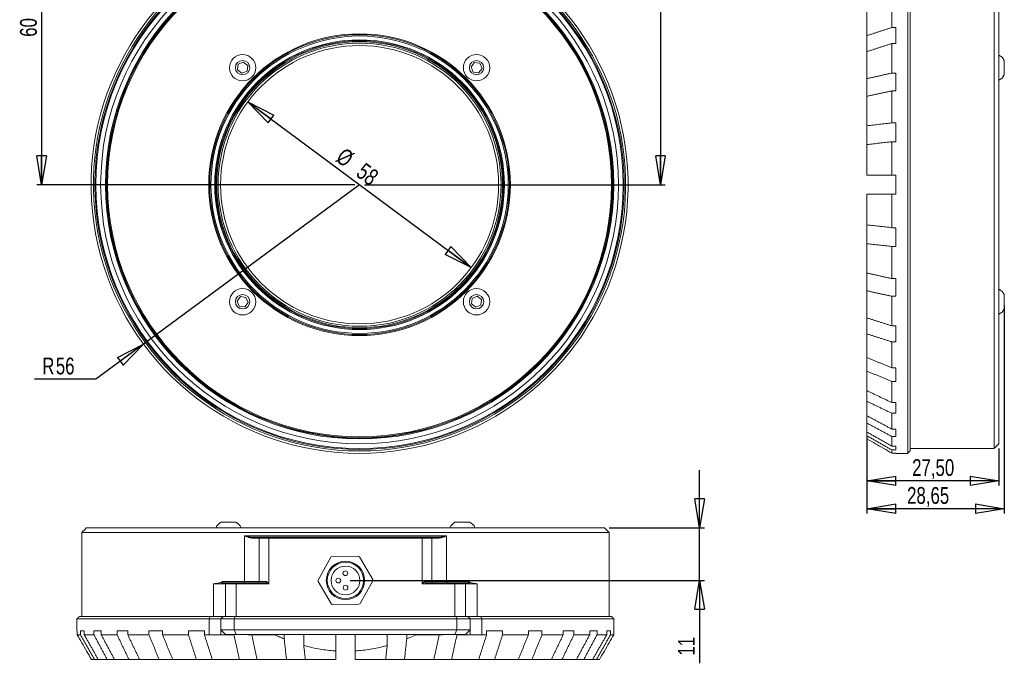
# Model space of a CAD drawing. Header units: millimetres. Extents: x 12 to 395, y 66 to 283.
# Tile 4 of 5: x 190 to 395, y 70 to 204. Entities that reach past the tile are written whole.
import ezdxf

# ---------------------------------------------------------------- set-up
doc = ezdxf.new("R2010")
doc.units = ezdxf.units.MM
doc.layers.add('FORMAT', color=7, linetype='Continuous')
doc.styles.add('SLDTEXTSTYLE0', font='TXT', dxfattribs={"width": 0.75})
doc.dimstyles.new('SLDDIMSTYLE0', dxfattribs={"dimtxt": 3.5, "dimasz": 6, "dimexe": 0, "dimexo": 0.0625, "dimgap": 0.875, "dimtad": 1, "dimtoh": 1, "dimrnd": 1e-09, "dimzin": 12, "dimdsep": 46, "dimtxsty": 'SLDTEXTSTYLE0', "dimblk1": 'CLOSED', "dimblk2": 'CLOSED', "dimsah": 1, "dimcen": 0.09, "dimadec": 0, "dimazin": 0, "dimtfac": 1, "dimtmove": 0, "dimatfit": 3, "dimldrblk": 'CLOSED', "dimfxl": 0, "dimtolj": 1, "dimtzin": 12, "dimarcsym": 0})
doc.dimstyles.new('SLDDIMSTYLE1', dxfattribs={"dimtxt": 3.5, "dimasz": 6, "dimexe": 0, "dimexo": 0.0625, "dimgap": 0.875, "dimtad": 0, "dimtih": 1, "dimtoh": 1, "dimrnd": 1e-09, "dimzin": 12, "dimdsep": 46, "dimtxsty": 'SLDTEXTSTYLE0', "dimblk1": 'CLOSED', "dimblk2": 'CLOSED', "dimsah": 1, "dimcen": 0.09, "dimadec": 0, "dimazin": 0, "dimtfac": 1, "dimtofl": 0, "dimtmove": 0, "dimatfit": 3, "dimldrblk": 'CLOSED', "dimfxl": 0, "dimtolj": 1, "dimtzin": 12, "dimarcsym": 0})
doc.dimstyles.new('SLDDIMSTYLE2', dxfattribs={"dimtxt": 3.5, "dimasz": 6, "dimexe": 0, "dimexo": 0.0625, "dimgap": 0.875, "dimtad": 1, "dimtoh": 1, "dimdec": 0, "dimrnd": 1e-09, "dimzin": 12, "dimdsep": 46, "dimtxsty": 'SLDTEXTSTYLE0', "dimblk1": 'CLOSED', "dimblk2": 'CLOSED', "dimsah": 1, "dimcen": 0.09, "dimadec": 0, "dimazin": 0, "dimtfac": 1, "dimtdec": 0, "dimtofl": 0, "dimtmove": 0, "dimatfit": 3, "dimldrblk": 'CLOSED', "dimfxl": 0, "dimtolj": 1, "dimtzin": 12, "dimarcsym": 0})
doc.dimstyles.new('SLDDIMSTYLE3', dxfattribs={"dimtxt": 3.5, "dimasz": 6, "dimexe": 0, "dimexo": 0.0625, "dimgap": 0.875, "dimtad": 1, "dimtoh": 1, "dimrnd": 1e-09, "dimzin": 12, "dimdsep": 46, "dimtxsty": 'SLDTEXTSTYLE0', "dimblk1": 'CLOSED', "dimblk2": 'CLOSED', "dimsah": 1, "dimcen": 0.09, "dimadec": 0, "dimazin": 0, "dimtfac": 1, "dimtofl": 0, "dimtmove": 0, "dimatfit": 3, "dimldrblk": 'CLOSED', "dimfxl": 0, "dimtolj": 1, "dimtzin": 12, "dimarcsym": 0})
doc.dimstyles.new('SLDDIMSTYLE4', dxfattribs={"dimtxt": 3.5, "dimasz": 6, "dimexe": 0, "dimexo": 0.0625, "dimgap": 0.875, "dimtad": 1, "dimtoh": 1, "dimrnd": 1e-09, "dimzin": 12, "dimdsep": 46, "dimtxsty": 'SLDTEXTSTYLE0', "dimblk1": 'CLOSED', "dimblk2": 'CLOSED', "dimsah": 1, "dimcen": 0.09, "dimadec": 0, "dimazin": 0, "dimtfac": 1, "dimtofl": 0, "dimtmove": 0, "dimatfit": 3, "dimldrblk": 'CLOSED', "dimfxl": 0, "dimtolj": 1, "dimtzin": 12, "dimarcsym": 0})

# ---------------------------------------------------------------- blocks, each defined once
blk = doc.blocks.new('_CLOSED')
at = {"color": 0, "linetype": 'ByBlock', "lineweight": -2}
for p, q in [((-1, 0.166667), (0, 0)), ((-1, 0.166667), (-1, -0.166667)), ((0, 0), (-1, -0.166667)), ((0, 0), (-1, 0))]:
    blk.add_line(p, q, dxfattribs=at)
blk = doc.blocks.new('*D2')
at = {"layer": 'FORMAT'}
blk.add_line((237.4, 186.58), (283.97, 152), dxfattribs=at)
at = {"layer": 'FORMAT', "xscale": 6, "yscale": 6}
for p, rotation in [((237.4, 186.58, 0.46), 143.4079731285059), ((283.97, 152, 0.46), 323.4079731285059)]:
    blk.add_blockref('_CLOSED', p, dxfattribs=dict(at, rotation=rotation))
at = {"layer": 'FORMAT', "char_height": 3.5, "attachment_point": 1, "rotation": 323.408, "style": 'SLDTEXTSTYLE0'}
for s, insert in [('%%c', (257.59, 177.2)), ('58', (261.83, 174.06))]:
    blk.add_mtext(s, dxfattribs=dict(at, insert=insert))
blk = doc.blocks.new('*D3')
at = {"layer": 'FORMAT'}
for p, q in [((260.68, 169.29), (215.61, 136.06)), ((215.61, 136.06), (205.67, 128.74)), ((205.67, 128.74), (192.91, 128.74))]:
    blk.add_line(p, q, dxfattribs=at)
at = {"layer": 'FORMAT', "xscale": 6, "yscale": 6, "rotation": 36.3963084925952}
blk.add_blockref('_CLOSED', (215.61, 136.06, 0.46), dxfattribs=at)
at = {"layer": 'FORMAT', "char_height": 3.5, "attachment_point": 1, "style": 'SLDTEXTSTYLE0'}
for s, insert in [('R', (194.5, 133.25)), ('56', (197.33, 133.25))]:
    blk.add_mtext(s, dxfattribs=dict(at, insert=insert))
blk = doc.blocks.new('*D4')
at = {"layer": 'FORMAT'}
for p, q in [((265.48, 262.79), (324.44, 262.79)), ((323.44, 262.79), (323.44, 169.29)), ((261.68, 169.29), (324.44, 169.29))]:
    blk.add_line(p, q, dxfattribs=at)
at = {"layer": 'FORMAT', "xscale": 6, "yscale": 6}
for p, rotation in [((323.44, 262.79, 0.46), 90.0000000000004), ((323.44, 169.29, 0.46), 270.0000000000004)]:
    blk.add_blockref('_CLOSED', p, dxfattribs=dict(at, rotation=rotation))
at = {"layer": 'FORMAT', "insert": (318.93, 213.45), "char_height": 3.5, "attachment_point": 1, "rotation": 90, "style": 'SLDTEXTSTYLE0'}
blk.add_mtext('94', dxfattribs=at)
blk = doc.blocks.new('*D9')
at = {"layer": 'FORMAT'}
for p, q in [((238.18, 229.29), (193.37, 229.29)), ((194.37, 229.29), (194.37, 169.29)), ((259.68, 169.29), (193.37, 169.29))]:
    blk.add_line(p, q, dxfattribs=at)
at = {"layer": 'FORMAT', "xscale": 6, "yscale": 6}
for p, rotation in [((194.37, 229.29, 0.46), 90.0000000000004), ((194.37, 169.29, 0.46), 270.0000000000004)]:
    blk.add_blockref('_CLOSED', p, dxfattribs=dict(at, rotation=rotation))
at = {"layer": 'FORMAT', "insert": (189.86, 200.12), "char_height": 3.5, "attachment_point": 1, "rotation": 90, "style": 'SLDTEXTSTYLE0'}
blk.add_mtext('60', dxfattribs=at)
blk = doc.blocks.new('*D12')
at = {"layer": 'FORMAT'}
for p, q in [((395.16, 144.04), (395.16, 100.76)), ((366.51, 115.33), (366.51, 100.76)), ((395.16, 101.76), (366.51, 101.76))]:
    blk.add_line(p, q, dxfattribs=at)
at = {"layer": 'FORMAT', "xscale": 6, "yscale": 6}
for p, rotation in [((366.51, 101.76, -2.32), 180.0000000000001), ((395.16, 101.76, -2.32), 360.0000000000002)]:
    blk.add_blockref('_CLOSED', p, dxfattribs=dict(at, rotation=rotation))
at = {"layer": 'FORMAT', "insert": (374.88, 106.27), "char_height": 3.5, "attachment_point": 1, "style": 'SLDTEXTSTYLE0'}
blk.add_mtext('28,65', dxfattribs=at)
blk = doc.blocks.new('*D13')
at = {"layer": 'FORMAT'}
for p, q in [((366.51, 116.74), (366.51, 106.57)), ((394.01, 114.29), (394.01, 106.57)), ((394.01, 107.57), (366.51, 107.57))]:
    blk.add_line(p, q, dxfattribs=at)
at = {"layer": 'FORMAT', "xscale": 6, "yscale": 6}
for p, rotation in [((366.51, 107.57, -2.32), 180.0000000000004), ((394.01, 107.57, -2.32), 360.0000000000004)]:
    blk.add_blockref('_CLOSED', p, dxfattribs=dict(at, rotation=rotation))
at = {"layer": 'FORMAT', "insert": (375.93, 112.08), "char_height": 3.5, "attachment_point": 1, "style": 'SLDTEXTSTYLE0'}
blk.add_mtext('27,50', dxfattribs=at)
blk = doc.blocks.new('*D22')
at = {"layer": 'FORMAT', "color": 7}
for p, q in [((331.6, 97.8), (331.6, 109.8)), ((312.74, 97.8), (332.6, 97.8)), ((331.6, 86.8), (331.6, 97.8)), ((258.74, 86.8), (332.6, 86.8)), ((331.6, 86.8), (331.6, 69.53))]:
    blk.add_line(p, q, dxfattribs=at)
at = {"layer": 'FORMAT', "color": 7, "xscale": 6, "yscale": 6}
for p, rotation in [((331.6, 97.8, -3.09), 270.0000000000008), ((331.6, 86.8, -3.09), 90.0000000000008)]:
    blk.add_blockref('_CLOSED', p, dxfattribs=dict(at, rotation=rotation))
at = {"layer": 'FORMAT', "color": 7, "insert": (327.09, 71.12), "char_height": 3.5, "attachment_point": 1, "rotation": 90, "style": 'SLDTEXTSTYLE0'}
blk.add_mtext('11', dxfattribs=at)

msp = doc.modelspace()

# ---------------------------------------------------------------- linework, layer by layer
at = {"color": 7, "linetype": 'Continuous', "lineweight": 15}
for p, q in [((393.006, 114.29), (393.006, 224.29)), ((394.006, 223.29), (394.006, 115.29)), ((375.006, 113.29), (375.006, 217.519)), ((375.506, 217.088), (375.506, 113.79)), ((371.702, 202.045), (371.702, 207.448)), ((366.506, 200.377), (366.506, 205.325)), ((371.702, 202.045), (372.506, 202.045)), ((372.506, 202.045), (372.506, 198.719)), ((366.506, 200.377), (366.506, 197.051)), ((371.702, 192.554), (371.702, 198.719)), ((372.506, 198.719), (371.702, 198.719)), ((366.506, 191.405), (366.506, 197.051)), ((395.156, 192.185), (395.156, 195.185)), ((235.369, 194.386), (235.221, 193.241)), ((235.221, 193.241), (236.138, 192.54)), ((236.436, 194.83), (235.369, 194.386)), ((237.353, 194.128), (236.436, 194.83)), ((237.204, 192.983), (237.353, 194.128)), ((284.633, 194.751), (283.932, 193.834)), ((283.932, 193.834), (284.376, 192.768)), ((285.778, 194.602), (284.633, 194.751)), ((285.521, 192.619), (286.222, 193.536)), ((286.222, 193.536), (285.778, 194.602)), ((236.138, 192.54), (237.204, 192.983)), ((284.376, 192.768), (285.521, 192.619)), ((366.506, 191.405), (366.506, 187.71)), ((371.702, 192.554), (372.506, 192.554)), ((372.506, 192.554), (372.506, 188.858)), ((366.506, 181.584), (366.506, 187.71)), ((371.702, 182.169), (371.702, 188.858)), ((372.506, 188.858), (371.702, 188.858)), ((366.506, 181.584), (366.506, 177.66)), ((371.702, 182.169), (372.506, 182.169)), ((372.506, 182.169), (372.506, 178.246)), ((366.506, 171.29), (366.506, 177.66)), ((371.702, 171.29), (371.702, 178.246)), ((372.506, 178.246), (371.702, 178.246)), ((371.702, 171.29), (372.506, 171.29)), ((372.506, 171.29), (372.506, 167.29)), ((366.506, 160.919), (366.506, 167.29)), ((371.702, 160.333), (371.702, 167.29)), ((372.506, 167.29), (371.702, 167.29)), ((366.506, 160.919), (366.506, 156.996)), ((371.702, 160.333), (372.506, 160.333)), ((372.506, 160.333), (372.506, 156.41)), ((366.506, 150.87), (366.506, 156.996)), ((371.702, 149.721), (371.702, 156.41)), ((372.506, 156.41), (371.702, 156.41)), ((366.506, 150.87), (366.506, 147.174)), ((371.702, 149.721), (372.506, 149.721)), ((372.506, 149.721), (372.506, 146.025)), ((235.843, 145.96), (235.142, 145.043)), ((236.988, 145.812), (235.843, 145.96)), ((237.432, 144.745), (236.988, 145.812)), ((285.226, 146.039), (284.16, 145.596)), ((286.143, 145.338), (285.226, 146.039)), ((366.506, 141.528), (366.506, 147.174)), ((371.702, 139.86), (371.702, 146.025)), ((372.506, 146.025), (371.702, 146.025)), ((395.156, 143.394), (395.156, 146.394)), ((235.142, 145.043), (235.585, 143.977)), ((235.585, 143.977), (236.73, 143.828)), ((236.73, 143.828), (237.432, 144.745)), ((284.16, 145.596), (284.011, 144.451)), ((284.011, 144.451), (284.928, 143.749)), ((284.928, 143.749), (285.994, 144.193)), ((285.994, 144.193), (286.143, 145.338)), ((366.506, 141.528), (366.506, 138.202)), ((371.702, 139.86), (372.506, 139.86)), ((372.506, 139.86), (372.506, 136.535)), ((366.506, 133.254), (366.506, 138.202)), ((371.702, 131.131), (371.702, 136.535)), ((372.506, 136.535), (371.702, 136.535)), ((366.506, 133.254), (366.506, 130.425)), ((366.506, 126.364), (366.506, 130.425)), ((371.702, 131.131), (372.506, 131.131)), ((372.506, 131.131), (372.506, 128.303)), ((371.702, 123.868), (371.702, 128.303)), ((372.506, 128.303), (371.702, 128.303)), ((366.506, 126.364), (366.506, 124.142)), ((366.506, 121.124), (366.506, 124.142)), ((371.702, 123.868), (372.506, 123.868)), ((372.506, 123.868), (372.506, 121.646)), ((371.702, 118.351), (371.702, 121.646)), ((372.506, 121.646), (371.702, 121.646)), ((366.506, 121.124), (366.506, 119.593)), ((366.506, 117.735), (366.506, 119.593)), ((366.506, 117.735), (366.506, 116.955)), ((371.702, 118.351), (372.506, 118.351)), ((372.506, 118.351), (372.506, 116.82)), ((366.506, 116.327), (366.506, 116.955)), ((371.702, 114.791), (371.702, 116.82)), ((372.506, 116.82), (371.702, 116.82)), ((371.702, 114.791), (372.506, 114.791)), ((371.702, 113.325), (371.702, 114.01)), ((372.506, 114.01), (371.702, 114.01)), ((371.702, 113.325), (372.506, 113.325)), ((372.506, 114.791), (372.506, 114.01)), ((372.506, 113.325), (372.506, 113.29)), ((234.849, 98.948), (231.849, 98.948)), ((283.64, 98.948), (280.64, 98.948)), ((312.744, 96.798), (202.744, 96.798)), ((203.744, 97.798), (311.744, 97.798)), ((236.661, 86.598), (236.661, 96.098)), ((236.661, 96.098), (278.828, 96.098)), ((239.744, 95.598), (238.389, 95.598)), ((238.534, 95.798), (239.944, 95.798)), ((239.944, 95.798), (239.744, 95.598)), ((241.744, 95.598), (239.744, 95.598)), ((239.744, 86.598), (239.744, 95.598)), ((239.944, 95.798), (241.827, 95.798)), ((241.827, 95.798), (241.744, 95.598)), ((241.744, 86.098), (241.744, 95.598)), ((273.744, 95.598), (241.744, 95.598)), ((241.827, 95.798), (273.662, 95.798)), ((273.662, 95.798), (273.744, 95.598)), ((273.662, 95.798), (275.544, 95.798)), ((273.744, 86.098), (273.744, 95.598)), ((275.744, 95.598), (273.744, 95.598)), ((275.544, 95.798), (275.744, 95.598)), ((275.544, 95.798), (276.955, 95.798)), ((275.744, 86.598), (275.744, 95.598)), ((277.1, 95.598), (275.744, 95.598)), ((278.828, 86.598), (278.828, 96.098)), ((254.715, 91.626), (252.045, 86.848)), ((260.411, 91.836), (254.938, 91.759)), ((263.441, 87.008), (260.638, 91.709)), ((231.965, 86.298), (232.944, 86.298)), ((232.166, 86.598), (236.661, 86.598)), ((232.944, 86.298), (232.744, 86.098)), ((232.944, 86.298), (235.027, 86.298)), ((235.027, 86.298), (234.944, 86.098)), ((235.027, 86.298), (241.12, 86.298)), ((236.661, 86.598), (239.744, 86.598)), ((239.744, 86.598), (241.244, 86.598)), ((241.244, 86.598), (241.744, 86.098)), ((252.048, 86.588), (254.851, 81.887)), ((260.774, 81.97), (263.444, 86.748)), ((273.744, 86.098), (274.244, 86.598)), ((274.244, 86.598), (275.744, 86.598)), ((274.369, 86.298), (280.462, 86.298)), ((275.744, 86.598), (278.828, 86.598)), ((278.828, 86.598), (283.323, 86.598)), ((280.462, 86.298), (280.544, 86.098)), ((280.462, 86.298), (282.544, 86.298)), ((282.544, 86.298), (282.744, 86.098)), ((282.544, 86.298), (283.524, 86.298)), ((232.744, 86.098), (230.244, 86.098)), ((230.244, 79.298), (230.244, 86.098)), ((234.944, 86.098), (232.744, 86.098)), ((232.744, 79.298), (232.744, 86.098)), ((234.944, 86.098), (234.944, 79.298)), ((241.744, 86.098), (234.944, 86.098)), ((280.544, 86.098), (273.744, 86.098)), ((282.744, 86.098), (280.544, 86.098)), ((280.544, 79.298), (280.544, 86.098)), ((282.744, 86.098), (282.744, 79.298)), ((285.244, 86.098), (282.744, 86.098)), ((285.244, 86.098), (285.244, 79.298)), ((255.078, 81.76), (260.551, 81.837)), ((229.285, 78.798), (201.744, 78.798)), ((202.244, 79.298), (229.54, 79.298)), ((229.285, 78.798), (229.54, 79.298)), ((231.744, 78.798), (229.285, 78.798)), ((229.285, 75.494), (229.285, 78.798)), ((229.54, 79.298), (232.244, 79.298)), ((231.744, 78.798), (232.244, 79.298)), ((231.744, 76.498), (231.744, 78.798)), ((234.53, 78.798), (231.744, 78.798)), ((232.244, 79.298), (234.737, 79.298)), ((234.737, 79.298), (234.53, 78.798)), ((280.959, 78.798), (234.53, 78.798)), ((234.53, 76.498), (234.53, 78.798)), ((234.737, 79.298), (280.752, 79.298)), ((280.752, 79.298), (280.959, 78.798)), ((280.752, 79.298), (283.244, 79.298)), ((283.744, 78.798), (280.959, 78.798)), ((280.959, 76.498), (280.959, 78.798)), ((283.244, 79.298), (283.744, 78.798)), ((283.244, 79.298), (285.949, 79.298)), ((283.744, 76.498), (283.744, 78.798)), ((286.203, 78.798), (283.744, 78.798)), ((286.203, 78.798), (285.949, 79.298)), ((285.949, 79.298), (313.244, 79.298)), ((286.203, 75.494), (286.203, 78.798)), ((313.744, 78.798), (286.203, 78.798)), ((201.744, 76.298), (201.78, 76.298)), ((201.78, 76.298), (201.78, 75.494)), ((202.465, 76.298), (203.246, 76.298)), ((202.465, 75.494), (202.465, 76.298)), ((203.246, 76.298), (203.246, 75.494)), ((205.275, 76.298), (206.806, 76.298)), ((205.275, 75.494), (205.275, 76.298)), ((206.806, 76.298), (206.806, 75.494)), ((210.101, 76.298), (212.323, 76.298)), ((210.101, 75.494), (210.101, 76.298)), ((212.323, 76.298), (212.323, 75.494)), ((216.758, 76.298), (219.586, 76.298)), ((216.758, 75.494), (216.758, 76.298)), ((219.586, 76.298), (219.586, 75.494)), ((224.989, 76.298), (228.315, 76.298)), ((224.989, 75.494), (224.989, 76.298)), ((228.315, 76.298), (228.315, 75.494)), ((231.744, 76.498), (234.53, 76.498)), ((231.744, 76.498), (232.744, 75.498)), ((231.744, 76.498), (231.744, 75.494)), ((234.53, 76.498), (280.959, 76.498)), ((234.53, 76.498), (234.944, 75.498)), ((280.959, 76.498), (280.544, 75.498)), ((280.959, 76.498), (283.744, 76.498)), ((283.744, 76.498), (282.744, 75.498)), ((283.744, 75.494), (283.744, 76.498)), ((287.174, 76.298), (290.499, 76.298)), ((287.174, 75.494), (287.174, 76.298)), ((290.499, 76.298), (290.499, 75.494)), ((295.903, 76.298), (298.731, 76.298)), ((295.903, 75.494), (295.903, 76.298)), ((298.731, 76.298), (298.731, 75.494)), ((303.166, 76.298), (305.388, 76.298)), ((303.166, 75.494), (303.166, 76.298)), ((305.388, 76.298), (305.388, 75.494)), ((308.683, 76.298), (310.214, 76.298)), ((308.683, 75.494), (308.683, 76.298)), ((310.214, 76.298), (310.214, 75.494)), ((312.243, 76.298), (313.024, 76.298)), ((312.243, 75.494), (312.243, 76.298)), ((313.024, 76.298), (313.024, 75.494)), ((313.709, 76.298), (313.744, 76.298)), ((313.709, 75.494), (313.709, 76.298)), ((202.465, 75.494), (201.78, 75.494)), ((205.275, 75.494), (203.246, 75.494)), ((210.101, 75.494), (206.806, 75.494)), ((216.758, 75.494), (212.323, 75.494)), ((224.989, 75.494), (219.586, 75.494)), ((229.285, 75.494), (228.315, 75.494)), ((231.744, 75.494), (229.285, 75.494)), ((231.744, 75.494), (234.446, 75.494)), ((234.944, 75.498), (232.744, 75.498)), ((234.446, 75.498), (234.446, 75.494)), ((234.446, 75.494), (234.48, 75.494)), ((280.544, 75.498), (234.944, 75.498)), ((237.417, 75.494), (237.417, 75.498)), ((237.417, 75.494), (242.912, 75.494)), ((244.964, 75.498), (244.964, 74.614)), ((249.042, 73.237), (249.042, 75.498)), ((255.744, 75.498), (255.744, 72.094)), ((259.744, 72.094), (259.744, 75.498)), ((266.447, 75.498), (266.447, 73.237)), ((270.525, 74.614), (270.525, 75.498)), ((272.577, 75.494), (278.072, 75.494)), ((278.072, 75.498), (278.072, 75.494)), ((282.744, 75.498), (280.544, 75.498)), ((281.009, 75.494), (281.043, 75.494)), ((281.043, 75.494), (281.043, 75.498)), ((281.043, 75.494), (283.744, 75.494)), ((283.744, 75.494), (286.203, 75.494)), ((287.174, 75.494), (286.203, 75.494)), ((295.903, 75.494), (290.499, 75.494)), ((303.166, 75.494), (298.731, 75.494)), ((308.683, 75.494), (305.388, 75.494)), ((312.243, 75.494), (310.214, 75.494)), ((313.709, 75.494), (313.024, 75.494)), ((205.41, 70.298), (204.782, 70.298)), ((205.41, 70.298), (206.19, 70.298)), ((208.048, 70.298), (206.19, 70.298)), ((208.048, 70.298), (209.579, 70.298)), ((212.597, 70.298), (209.579, 70.298)), ((212.597, 70.298), (214.819, 70.298)), ((218.88, 70.298), (214.819, 70.298)), ((218.88, 70.298), (221.709, 70.298)), ((226.657, 70.298), (221.709, 70.298)), ((226.657, 70.298), (229.983, 70.298)), ((235.629, 70.298), (229.983, 70.298)), ((235.629, 70.298), (239.324, 70.298)), ((245.45, 70.298), (239.324, 70.298)), ((245.45, 70.298), (249.374, 70.298)), ((255.744, 70.298), (249.374, 70.298)), ((266.115, 70.298), (259.744, 70.298)), ((266.115, 70.298), (270.038, 70.298)), ((276.164, 70.298), (270.038, 70.298)), ((276.164, 70.298), (279.86, 70.298)), ((285.506, 70.298), (279.86, 70.298)), ((285.506, 70.298), (288.832, 70.298)), ((293.78, 70.298), (288.832, 70.298)), ((293.78, 70.298), (296.609, 70.298)), ((300.67, 70.298), (296.609, 70.298)), ((300.67, 70.298), (302.892, 70.298)), ((305.91, 70.298), (302.892, 70.298)), ((305.91, 70.298), (307.441, 70.298)), ((309.299, 70.298), (307.441, 70.298)), ((309.299, 70.298), (310.079, 70.298)), ((310.707, 70.298), (310.079, 70.298))]:
    msp.add_line(p, q, dxfattribs=at)
at = {"color": 7, "linetype": 'Continuous', "lineweight": 15, "flags": 128}
for points in [[(236.661, 86.598), (236.659, 86.54), (236.652, 86.483), (236.642, 86.431), (236.627, 86.386), (236.61, 86.349), (236.59, 86.321), (236.569, 86.304), (236.546, 86.298)], [(278.828, 86.598), (278.83, 86.54), (278.837, 86.483), (278.847, 86.431), (278.861, 86.386), (278.879, 86.349), (278.899, 86.321), (278.92, 86.304), (278.943, 86.298)]]:
    msp.add_lwpolyline(points, dxfattribs=at)
at = {"color": 7, "linetype": 'Continuous', "lineweight": 15}
for centre, radius in [((260.682, 169.29), 55), ((260.682, 169.29), 54), ((260.682, 169.29), 53), ((260.682, 169.29), 52.8), ((260.682, 169.29), 52.75), ((260.682, 169.29), 52.55), ((260.682, 169.29), 31.45), ((260.682, 169.29), 31.25), ((260.682, 169.29), 31), ((260.682, 169.29), 30.2), ((260.682, 169.29), 30), ((260.682, 169.29), 29.8), ((260.682, 169.29), 29.5), ((260.682, 169.29), 29), ((236.287, 193.685), 2.75), ((236.287, 193.685), 1.5), ((285.077, 193.685), 2.75), ((285.077, 193.685), 1.5), ((236.287, 144.894), 2.75), ((236.287, 144.894), 1.5), ((285.077, 144.894), 2.75), ((285.077, 144.894), 1.5), ((257.744, 86.798), 4), ((257.744, 86.798), 3.8), ((257.744, 86.798), 3), ((257.723, 88.298), 0.5), ((256.245, 86.777), 0.5), ((257.765, 85.298), 0.5)]:
    msp.add_circle(centre, radius, dxfattribs=at)
for centre, radius, start, end in [((260.682, 169.29), 56, 120.54379, 59.45621), ((260.682, 169.29), 55.5, 120.54379, 59.45621), ((260.682, 169.29), 55.2, 120.54379, 59.45621), ((393.131, 194.226), 2.241, 25.34092, 67.0134), ((393.131, 193.144), 2.241, 292.9866, 334.65908), ((393.131, 145.435), 2.241, 25.34092, 67.0134), ((393.131, 144.353), 2.241, 292.9866, 334.65908), ((232.808, 96.923), 2.241, 115.34092, 157.0134), ((233.89, 96.923), 2.241, 22.9866, 64.65908), ((281.599, 96.923), 2.241, 115.34092, 157.0134), ((282.681, 96.923), 2.241, 22.9866, 64.65908), ((257.744, 86.798), 5.7, 119.49666, 122.10783), ((257.744, 86.798), 5.7, 59.49666, 62.10783), ((239.444, 86.598), 0.3, 270, 0), ((257.744, 86.798), 5.7, 179.49666, 182.10783), ((257.744, 86.798), 5.7, 359.49666, 2.10783), ((276.044, 86.598), 0.3, 180, 270), ((257.744, 86.798), 5.7, 239.49666, 242.10783), ((257.744, 86.798), 5.7, 299.49666, 302.10783)]:
    msp.add_arc(centre, radius, start, end, dxfattribs=at)
for centre, major_axis, start_param, end_param in [((240.82, 86.598), (0.512, -0.212), 5.4977871, 7.0685835), ((274.669, 86.598), (0.512, 0.212), 2.3561945, 3.9269908)]:
    msp.add_ellipse(centre, major_axis=major_axis, ratio=0.4142136, start_param=start_param, end_param=end_param, dxfattribs=at)
for points in [[(371.702, 202.045), (366.506, 200.377)], [(366.506, 197.051), (371.702, 198.719)], [(371.702, 192.554), (366.506, 191.405)], [(366.506, 187.71), (371.702, 188.858)], [(371.702, 182.169), (366.506, 181.584)], [(366.506, 177.66), (371.702, 178.246)], [(371.702, 160.333), (366.506, 160.919)], [(366.506, 156.996), (371.702, 156.41)], [(371.702, 149.721), (366.506, 150.87)], [(366.506, 147.174), (371.702, 146.025)], [(371.702, 139.86), (366.506, 141.528)], [(366.506, 138.202), (371.702, 136.535)], [(371.702, 131.131), (366.506, 133.254)], [(366.506, 130.425), (371.702, 128.303)], [(371.702, 123.868), (366.506, 126.364)], [(366.506, 124.142), (371.702, 121.646)], [(371.702, 118.351), (366.506, 121.124)], [(366.506, 119.593), (371.702, 116.82)], [(371.702, 114.791), (366.506, 117.735)], [(366.506, 116.955), (371.702, 114.01)], [(393.006, 114.29), (394.006, 115.29)], [(372.506, 113.29), (375.006, 113.29)], [(375.006, 113.29), (375.506, 113.79)], [(375.506, 114.29), (393.006, 114.29)], [(203.744, 97.798), (202.744, 96.798)], [(202.744, 96.798), (202.744, 79.298)], [(312.744, 96.798), (311.744, 97.798)], [(312.744, 79.298), (312.744, 96.798)], [(238.534, 95.798), (238.389, 95.598)], [(276.955, 95.798), (277.1, 95.598)], [(202.244, 79.298), (201.744, 78.798)], [(201.744, 78.798), (201.744, 76.298)], [(313.744, 78.798), (313.244, 79.298)], [(313.744, 76.298), (313.744, 78.798)], [(202.465, 75.494), (205.41, 70.298)], [(206.19, 70.298), (203.246, 75.494)], [(205.275, 75.494), (208.048, 70.298)], [(209.579, 70.298), (206.806, 75.494)], [(210.101, 75.494), (212.597, 70.298)], [(214.819, 70.298), (212.323, 75.494)], [(216.758, 75.494), (218.88, 70.298)], [(221.709, 70.298), (219.586, 75.494)], [(224.989, 75.494), (226.657, 70.298)], [(229.983, 70.298), (228.315, 75.494)], [(234.48, 75.494), (235.629, 70.298)], [(239.324, 70.298), (238.176, 75.494)], [(242.912, 75.494), (244.964, 74.614)], [(244.964, 74.614), (245.45, 70.298)], [(270.038, 70.298), (270.525, 74.614)], [(277.313, 75.494), (276.164, 70.298)], [(279.86, 70.298), (281.009, 75.494)], [(287.174, 75.494), (285.506, 70.298)], [(288.832, 70.298), (290.499, 75.494)], [(295.903, 75.494), (293.78, 70.298)], [(296.609, 70.298), (298.731, 75.494)], [(303.166, 75.494), (300.67, 70.298)], [(302.892, 70.298), (305.388, 75.494)], [(308.683, 75.494), (305.91, 70.298)], [(307.441, 70.298), (310.214, 75.494)], [(312.243, 75.494), (309.299, 70.298)], [(310.079, 70.298), (313.024, 75.494)], [(249.374, 70.298), (249.042, 73.237)], [(255.744, 72.094), (255.744, 70.298)], [(259.744, 70.298), (259.744, 72.094)], [(266.447, 73.237), (266.115, 70.298)]]:
    msp.add_open_spline(points, degree=1, dxfattribs=at)
for points, knots in [([(371.702, 171.29), (370.565, 171.29), (368.833, 171.29), (367.1, 171.29), (366.506, 171.29)], [0, 0, 0, 0, 0.6565712, 1, 1, 1, 1]), ([(366.506, 167.29), (367.1, 167.29), (368.833, 167.29), (370.565, 167.29), (371.702, 167.29)], [0, 0, 0, 0, 0.3434288, 1, 1, 1, 1]), ([(371.702, 113.325), (370.565, 113.982), (368.833, 114.983), (367.1, 115.984), (366.506, 116.327)], [0, 0, 0, 0, 0.65657121, 1, 1, 1, 1]), ([(238.389, 95.598), (238.124, 95.637), (237.767, 95.69), (237.181, 95.913), (236.866, 96.025), (236.661, 96.098)], [0, 0, 0, 0, 0.4983896, 0.673645, 1, 1, 1, 1]), ([(236.661, 96.098), (237.049, 96.01), (237.7, 95.864), (238.294, 95.817), (238.534, 95.798)], [0, 0, 0, 0, 0.5964897, 1, 1, 1, 1]), ([(276.955, 95.798), (277.194, 95.817), (277.789, 95.864), (278.44, 96.01), (278.828, 96.098)], [0, 0, 0, 0, 0.4035103, 1, 1, 1, 1]), ([(278.828, 96.098), (278.515, 95.975), (277.891, 95.729), (277.364, 95.642), (277.1, 95.598)], [0, 0, 0, 0, 0.5013196, 1, 1, 1, 1]), ([(230.244, 86.098), (230.647, 86.137), (231.305, 86.201), (231.925, 86.487), (232.166, 86.598)], [0, 0, 0, 0, 0.6112023, 1, 1, 1, 1]), ([(231.965, 86.298), (231.951, 86.298), (231.924, 86.299), (231.89, 86.304), (231.861, 86.313), (231.841, 86.326), (231.83, 86.342), (231.828, 86.361), (231.838, 86.383), (231.856, 86.406), (231.882, 86.431), (231.915, 86.456), (231.954, 86.483), (232.002, 86.512), (232.075, 86.553), (232.129, 86.58), (232.166, 86.598)], [0, 0, 0, 0, 0.0897435, 0.1799413, 0.2520911, 0.3253866, 0.3760112, 0.4270822, 0.4637671, 0.5004289, 0.5547293, 0.6056269, 0.6576878, 0.741846, 0.8268594, 1, 1, 1, 1]), ([(283.323, 86.598), (283.564, 86.487), (284.184, 86.201), (284.842, 86.137), (285.244, 86.098)], [0, 0, 0, 0, 0.3887977, 1, 1, 1, 1]), ([(283.323, 86.598), (283.393, 86.563), (283.483, 86.518), (283.586, 86.448), (283.624, 86.416), (283.647, 86.39), (283.658, 86.368), (283.661, 86.347), (283.649, 86.324), (283.605, 86.302), (283.556, 86.3), (283.524, 86.298)], [0, 0, 0, 0, 0.3307021, 0.4228905, 0.4816328, 0.5231436, 0.5649738, 0.6013178, 0.6629894, 0.7874968, 1, 1, 1, 1]), ([(204.782, 70.298), (204.439, 70.893), (203.438, 72.625), (202.437, 74.357), (201.78, 75.494)], [0, 0, 0, 0, 0.3434288, 1, 1, 1, 1]), ([(270.525, 74.614), (270.742, 74.702), (271.433, 74.981), (272.112, 75.285), (272.577, 75.494)], [0, 0, 0, 0, 0.3150196, 1, 1, 1, 1]), ([(313.709, 75.494), (313.052, 74.357), (312.051, 72.625), (311.05, 70.893), (310.707, 70.298)], [0, 0, 0, 0, 0.6565712, 1, 1, 1, 1]), ([(249.042, 73.237), (250.041, 72.988), (252.045, 72.489), (254.302, 72.196), (255.54, 72.109), (255.744, 72.094)], [0, 0, 0, 0, 0.4529797, 0.90979359, 1, 1, 1, 1]), ([(259.744, 72.094), (260.817, 72.195), (262.972, 72.398), (265.193, 72.895), (266.344, 73.209), (266.447, 73.237)], [0, 0, 0, 0, 0.4742252, 0.9531485, 1, 1, 1, 1])]:
    msp.add_open_spline(points, degree=3, knots=knots, dxfattribs=at)

# ---------------------------------------------------------------- dimensions: what is measured, and where the dimension line sits
at = {"layer": 'FORMAT'}
for base, p1, p2, dimstyle, picture, middle in [((323.442629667, 169.28955003), (264.481821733, 262.78955003), (260.681821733, 169.28955003), 'SLDDIMSTYLE2', '*D4', (323.442629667, 216.03955003)), ((194.367, 169.29), (239.182, 229.29), (260.682, 169.29), 'SLDDIMSTYLE3', '*D9', (194.367, 202.701))]:
    dim = msp.add_linear_dim(base=base, p1=p1, p2=p2, angle=90, dimstyle=dimstyle, dxfattribs=at)
    dim.commit()
    dim.dimension.update_dxf_attribs({"geometry": picture, "text_midpoint": middle, "dimtype": 160})
dim = msp.add_diameter_dim_2p(p1=(237.398, 186.577), p2=(283.966, 152.002), dimstyle='SLDDIMSTYLE0', dxfattribs=at)
dim.commit()
dim.dimension.update_dxf_attribs({"geometry": '*D2', "text_midpoint": (259.093, 170.469), "dimtype": 163})
dim = msp.add_radius_dim(center=(260.682, 169.29), mpoint=(215.606, 136.061), dimstyle='SLDDIMSTYLE1', dxfattribs=at)
dim.commit()
dim.dimension.update_dxf_attribs({"geometry": '*D3', "text_midpoint": (198.497, 131.514), "dimtype": 164})
for base, p1, p2, picture, middle in [((366.506, 101.757), (395.156, 145.043), (366.506, 116.327), '*D12', (380.695, 101.757)), ((366.506, 107.57), (394.006, 115.29), (366.506, 117.735), '*D13', (381.752, 107.57))]:
    dim = msp.add_linear_dim(base=base, p1=p1, p2=p2, dimstyle='SLDDIMSTYLE3', dxfattribs=at)
    dim.commit()
    dim.dimension.update_dxf_attribs({"geometry": picture, "text_midpoint": middle, "dimtype": 160})
at = {"layer": 'FORMAT', "color": 7}
dim = msp.add_linear_dim(base=(331.598, 97.798), p1=(257.744, 86.798), p2=(311.744, 97.798), angle=90, dimstyle='SLDDIMSTYLE4', dxfattribs=at)
dim.commit()
dim.dimension.update_dxf_attribs({"geometry": '*D22', "text_midpoint": (331.598, 73.702), "dimtype": 160})

doc.saveas('drawing.dxf')
